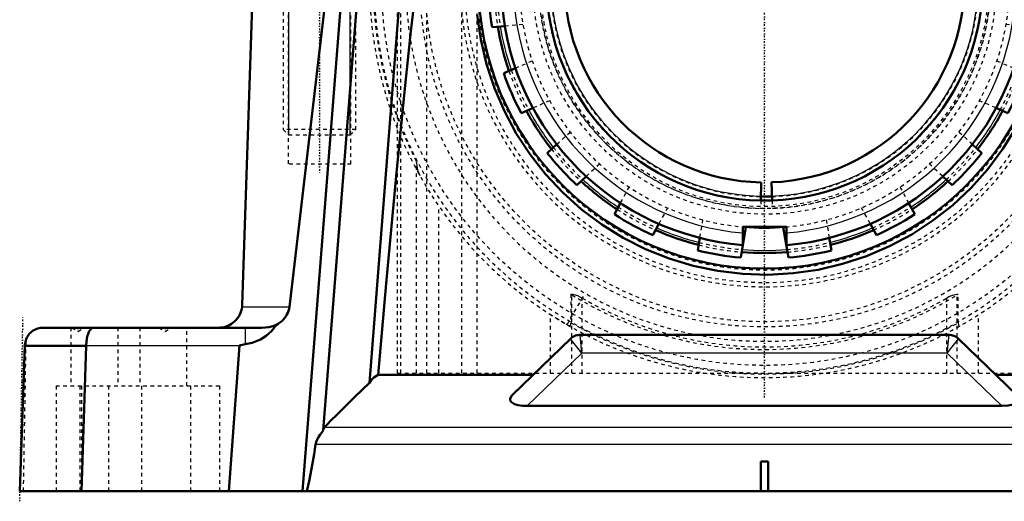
# Model space of a CAD drawing. Header units: millimetres. Extents: x -205 to 205, y -143 to 177.
# Tile 1 of 3: x -205 to 66, y -143 to -10. Entities that reach past the tile are written whole.
import ezdxf

# ---------------------------------------------------------------- set-up
doc = ezdxf.new("R2010")
doc.units = ezdxf.units.MM
doc.linetypes.add('Center', pattern=[1.5, 0.45, -0.5, 0.05, -0.5])
doc.linetypes.add('Dashed', pattern=[2, 1, -1])
for name, color, linetype, lineweight in [('AM_0', 7, 'Continuous', 50), ('AM_4', 3, 'Continuous', 25), ('AM_5', 3, 'Continuous', 25), ('AM_7', 7, 'Center', 25), ('AM_9', 6, 'Dashed', 25)]:
    doc.layers.add(name, color=color, linetype=linetype, lineweight=lineweight)

# ---------------------------------------------------------------- blocks, each defined once
blk = doc.blocks.new('1_SKF_MBL_24_0_in_SKFSNL5246201224KH3024_2')
at = {"layer": 'AM_0'}
for p, q in [((-18.93, 73.61), (-17.75, 70.17)), ((-6, 72.39), (-6, 75.76)), ((6, 75.76), (6, 72.39)), ((17.74, 70.17), (18.93, 73.61)), ((-29.11, 66.31), (-30.28, 69.71)), ((30.28, 69.71), (29.12, 66.34)), ((-41.8, 63.47), (-39.59, 60.64)), ((39.58, 60.62), (41.8, 63.47)), ((-49.04, 53.24), (-51.27, 56.1)), ((51.27, 56.1), (49.05, 53.25)), ((-60.14, 46.46), (-57.2, 44.54)), ((57.17, 44.52), (60.14, 46.46)), ((-63.67, 34.43), (-66.71, 36.42)), ((66.71, 36.42), (63.66, 34.43)), ((-71.97, 24.42), (-68.49, 23.53)), ((68.52, 23.54), (71.97, 24.42)), ((-71.44, 11.9), (-74.92, 12.78)), ((74.92, 12.78), (71.41, 11.89)), ((-76, -0.28), (-67.5, 0.43)), ((67.5, 0.43), (76, -0.28)), ((-71.4, -11.94), (-75.01, -12.24)), ((75.01, -12.24), (71.44, -11.94)), ((-71.79, -24.94), (-68.54, -23.51)), ((68.5, -23.5), (71.79, -24.94)), ((-63.64, -34.47), (-66.97, -35.93)), ((66.97, -35.93), (63.64, -34.47)), ((-59.8, -46.9), (-57.19, -44.49)), ((57.22, -44.52), (59.8, -46.9)), ((-49.01, -53.28), (-51.68, -55.73)), ((51.68, -55.73), (49, -53.27)), ((-41.34, -63.78), (-39.61, -60.59)), ((39.63, -60.62), (41.34, -63.78)), ((-29.09, -66.36), (-30.78, -69.49)), ((-5.15, -67.3), (-6.55, -75.72)), ((6.55, -75.72), (5.15, -67.3)), ((30.78, -69.49), (29.07, -66.33)), ((-18.39, -73.74), (-17.79, -70.15)), ((17.79, -70.16), (18.39, -73.74))]:
    blk.add_line(p, q, dxfattribs=at)
for radius, start, end in [(76, 85.4719, 94.5281), (76, 104.4193, 113.4754), (76, 66.5246, 75.5807), (67.5, 85.0801, 94.9199), (76, 123.3667, 132.4228), (76, 47.5772, 56.6333), (76, 142.314, 151.3702), (76, 28.6298, 37.686), (76, 161.2614, 170.3175), (76, 9.6825, 18.7386), (67.5, 175.0801, 184.9199), (67.5, 355.0801, 4.9199), (76, 180.2088, 189.2649), (76, 350.7351, 359.7912), (76, 199.1561, 208.2123), (76, 331.7877, 340.8439), (76, 218.1035, 227.1596), (76, 312.8404, 321.8965), (76, 237.0509, 246.107), (76, 293.893, 302.9491), (67.5, 265.0801, 274.9199), (76, 255.9983, 265.0544), (76, 274.9456, 284.0017)]:
    blk.add_arc((0, 0), radius, start, end, dxfattribs=at)
at = {"layer": 'AM_9'}
for p, q in [((-17.75, 70.17), (-16.16, 65.54)), ((16.16, 65.54), (17.74, 70.17)), ((-27.51, 61.64), (-29.11, 66.31)), ((29.12, 66.34), (27.51, 61.64)), ((-39.59, 60.64), (-36.56, 56.74)), ((36.56, 56.74), (39.58, 60.62)), ((-7, 59.59), (-7, 55)), ((7, 55), (7, 59.59)), ((-7, 55), (7, 55)), ((-46.03, 49.37), (-49.04, 53.24)), ((49.05, 53.25), (46.03, 49.37)), ((-57.2, 44.54), (-53, 41.8)), ((53, 41.8), (57.17, 44.52)), ((-59.57, 31.75), (-63.67, 34.43)), ((63.66, 34.43), (59.57, 31.75)), ((-68.49, 23.53), (-63.7, 22.32)), ((63.7, 22.32), (68.52, 23.54)), ((-66.65, 10.69), (-71.44, 11.9)), ((71.41, 11.89), (66.65, 10.69)), ((-66.51, -11.53), (-71.4, -11.94)), ((71.44, -11.94), (66.51, -11.53)), ((-68.54, -23.51), (-63.98, -21.51)), ((63.98, -21.51), (68.5, -23.5)), ((-59.16, -32.5), (-63.64, -34.47)), ((63.64, -34.47), (59.16, -32.5)), ((-57.19, -44.49), (-53.53, -41.12)), ((53.53, -41.12), (57.22, -44.52)), ((-45.4, -49.95), (-49.01, -53.28)), ((49, -53.27), (45.4, -49.95)), ((-39.61, -60.59), (-37.28, -56.27)), ((37.28, -56.27), (39.63, -60.62)), ((-26.72, -61.99), (-29.09, -66.36)), ((29.07, -66.33), (26.72, -61.99)), ((-17.79, -70.15), (-16.98, -65.33)), ((16.98, -65.33), (17.79, -70.16))]:
    blk.add_line(p, q, dxfattribs=at)
for start, end in [(95.0997, 175.0801), (4.9199, 84.9003), (184.9199, 265.0801), (274.9199, 355.0801)]:
    blk.add_arc((0, 0), 67.5, start, end, dxfattribs=at)
blk = doc.blocks.new('2_SKF_KML_24_0_in_SKFSNL5246201224KH3024_2')
at = {"layer": 'AM_0'}
for p, q in [((-6, 72.25), (-6, 67.25)), ((6, 67.25), (6, 72.25)), ((-6, 67.25), (6, 67.25)), ((-67.25, 6), (-72.25, 6)), ((-67.25, -6), (-67.25, 6)), ((72.25, 6), (67.25, 6)), ((67.25, 6), (67.25, -6)), ((-72.25, -6), (-67.25, -6)), ((67.25, -6), (72.25, -6)), ((-6, -67.25), (-6, -72.25)), ((6, -67.25), (-6, -67.25)), ((6, -72.25), (6, -67.25))]:
    blk.add_line(p, q, dxfattribs=at)
for radius, start, end in [(72.5, 94.7471, 175.2529), (72.5, 4.7471, 85.2529), (72.5, 184.7471, 265.2529), (72.5, 274.7471, 355.2529), (58.92, 269, 272), (60, 269, 272)]:
    blk.add_arc((0, 0), radius, start, end, dxfattribs=at)
at = {"layer": 'AM_4'}
for start, end in [(94.9765, 175.0235), (4.9765, 85.0235), (184.9765, 265.0235), (274.9765, 355.0235)]:
    blk.add_arc((0, 0), 69.17, start, end, dxfattribs=at)
at = {"layer": 'AM_5'}
blk.add_arc((0, 0), 60, 75, 15, dxfattribs=at)
at = {"layer": 'AM_9'}
for radius, start, end in [(67.5, 94.9199, 175.0801), (67.5, 4.9199, 85.0801), (60, 272, 269), (58.92, 272, 269), (67.5, 184.9199, 265.0801), (67.5, 274.9199, 355.0801)]:
    blk.add_arc((0, 0), radius, start, end, dxfattribs=at)
blk = doc.blocks.new('3_H_3024_sleeve_h_0_in_SKFSNL5246201224KH3024_2')
at = {"layer": 'AM_0'}
for p, q in [((-0.96, -54.99), (-1.05, -59.99)), ((1.92, -54.97), (2.09, -59.96))]:
    blk.add_line(p, q, dxfattribs=at)
for radius in [60, 55]:
    blk.add_arc((0, 0), radius, 272, 269, dxfattribs=at)
at = {"layer": 'AM_5'}
blk.add_arc((0, 0), 58.77, 75, 15, dxfattribs=at)
at = {"layer": 'AM_9'}
for p, q in [((-1.05, -59.99), (-1.08, -62.16)), ((2.09, -59.96), (2.17, -62.13))]:
    blk.add_line(p, q, dxfattribs=at)
blk.add_arc((0, 0), 62.17, 272, 269, dxfattribs=at)
blk = doc.blocks.new('4_FRB_22_215_location_rng_1_0_in_SKFSNL5246201224KH3024_2')
at = {"layer": 'AM_7'}
for p, q in [((0, -114.19), (0, 176.62)), ((-114.19, 0), (114.19, 0))]:
    blk.add_line(p, q, dxfattribs=at)
at = {"layer": 'AM_9'}
blk.add_line((-49.38, 85.52), (-54.38, 94.18), dxfattribs=at)
for radius in [108.75, 98.75]:
    blk.add_arc((0, 0), radius, 180, 120, dxfattribs=at)
blk = doc.blocks.new('5_FRB_22_215_location_rng_2_0_in_SKFSNL5246201224KH3024_2')
at = {"layer": 'AM_9'}
blk.add_line((-54.38, -94.18), (-49.38, -85.52), dxfattribs=at)
blk.add_arc((0, 0), 98.75, 120, 180, dxfattribs=at)
blk = doc.blocks.new('6_1224_KM_simple_0_in_SKFSNL5246201224KH3024_2')
at = {"layer": 'AM_0'}
for start, end in [(94.6286, 104.3166), (75.6833, 85.3709), (113.5708, 123.2646), (56.7356, 66.4281), (132.5198, 142.214), (37.7864, 47.4807), (151.47, 161.1643), (18.8362, 28.5304), (170.4195, 180.1139), (360, 9.5807), (189.3676, 199.0558), (340.942, 350.6325), (208.3135, 218.0009), (321.9983, 331.6854), (227.2565, 236.9485), (303.0519, 312.741), (246.2033, 255.8977), (284.1034, 293.7981), (265.1536, 274.8478)]:
    blk.add_arc((0, 0), 74.45, start, end, dxfattribs=at)
at = {"layer": 'AM_4'}
for start, end in [(94.6711, 104.2725), (75.7271, 85.3257), (113.6148, 123.2216), (56.78, 66.3822), (132.5654, 142.1718), (37.8308, 47.4374), (151.5156, 161.1224), (18.8804, 28.4868), (170.4644, 180.0651), (360, 9.5368), (189.4108, 199.0095), (340.9849, 350.5914), (208.3539, 217.957), (322.0363, 331.6416), (227.2998, 236.9064), (303.0943, 312.6935), (246.2504, 255.8569), (284.1486, 293.7482), (265.2003, 274.8066)]:
    blk.add_arc((0, 0), 73.75, start, end, dxfattribs=at)
at = {"layer": 'AM_9'}
for radius in [105.4, 94.81, 93.37, 63.76, 62.19, 61.67, 60.09, 60.09]:
    blk.add_circle((0, 0), radius, dxfattribs=at)
for radius, start, end in [(74.45, 85.3709, 94.6286), (73.75, 85.3257, 94.6711), (74.45, 104.3166, 113.5708), (73.75, 104.2725, 113.6148), (73.75, 66.3822, 75.7271), (74.45, 66.4281, 75.6833), (74.45, 123.2646, 132.5198), (73.75, 123.2216, 132.5654), (73.75, 47.4374, 56.78), (74.45, 47.4807, 56.7356), (74.45, 142.214, 151.47), (73.75, 142.1718, 151.5156), (73.75, 28.4868, 37.8308), (74.45, 28.5304, 37.7864), (74.45, 161.1643, 170.4195), (73.75, 161.1224, 170.4644), (73.75, 9.5368, 18.8804), (74.45, 9.5807, 18.8362), (73.75, 350.5914, 0), (74.45, 180.1139, 189.3676), (73.75, 180.0651, 189.4108), (74.45, 350.6325, 359.886), (74.45, 199.0558, 208.3135), (73.75, 199.0095, 208.3539), (73.75, 331.6416, 340.9849), (74.45, 331.6854, 340.942), (74.45, 218.0009, 227.2565), (73.75, 217.957, 227.2998), (73.75, 312.6935, 322.0363), (74.45, 312.741, 321.9983), (73.75, 236.9064, 246.2504), (73.75, 293.7482, 303.0943), (74.45, 236.9485, 246.2033), (74.45, 293.7981, 303.0519), (74.45, 255.8977, 265.1536), (73.75, 255.8569, 265.2003), (73.75, 274.8066, 284.1486), (74.45, 274.8478, 284.1034)]:
    blk.add_arc((0, 0), radius, start, end, dxfattribs=at)
blk = doc.blocks.new('9_M_20x110_20x110_001_2_0_in_SKFSNL5246201224KH3024_2')
at = {"layer": 'AM_0'}
for p, q in [((-136.75, 80.5), (-139.82, 78.73)), ((-139.82, 78.73), (-139.82, 69.25)), ((-108.25, 80.5), (-136.75, 80.5)), ((-131.16, 78.73), (-131.16, 69.25)), ((-113.84, 78.73), (-113.84, 69.25)), ((-105.18, 78.73), (-108.25, 80.5)), ((-105.18, 78.73), (-105.18, 69.25)), ((-139.82, 69.25), (-105.18, 69.25)), ((-136.75, 69.25), (-136.75, 68)), ((-108.25, 68), (-108.25, 69.25))]:
    blk.add_line(p, q, dxfattribs=at)
for points in [[(-131.16, 78.73), (-132.77, 79.52), (-134.43, 79.98), (-136.64, 79.97), (-138.87, 79.23), (-139.82, 78.73)], [(-113.84, 78.73), (-118.38, 79.75), (-123.12, 80.06), (-127.14, 79.66), (-131.16, 78.73)], [(-105.18, 78.73), (-107.45, 79.75), (-109.82, 80.06), (-111.83, 79.66), (-113.84, 78.73)]]:
    blk.add_lwpolyline(points, dxfattribs=at)
at = {"layer": 'AM_5'}
for p, q in [((-130.97, -42), (-130.97, 68)), ((-114.03, -42), (-114.03, 68))]:
    blk.add_line(p, q, dxfattribs=at)
at = {"layer": 'AM_9'}
for p, q in [((-132.5, 68), (-132.5, -40.47)), ((-112.5, -40.47), (-112.5, 68)), ((-132.5, -40.47), (-130.97, -42)), ((-112.5, -40.47), (-132.5, -40.47)), ((-114.03, -42), (-112.5, -40.47)), ((-114.03, -42), (-130.97, -42))]:
    blk.add_line(p, q, dxfattribs=at)
blk = doc.blocks.new('11_SNL_524_620_BASE_0_in_SKFSNL5246201224KH3024_2')
at = {"layer": 'AM_0'}
for p, q in [((-140.85, 0), (-143.79, -88.72)), ((-121.52, -123.29), (-111.82, 0)), ((-108.79, -110.2), (-100.12, 0)), ((-127.19, -140), (-116.17, 0)), ((-121.17, -6.99), (-130.79, -89.24)), ((-143.79, -88.72), (-143.83, -89.24)), ((-138.47, -95), (-198.6, -95)), ((-50.79, -97), (50.79, -97)), ((-205, -140), (-203.6, -99.83)), ((-203.6, -100), (-186.72, -100)), ((-188, -140), (-186.72, -100)), ((-186.72, -99.91), (-186.72, -100)), ((-147.52, -140), (-144.58, -99.91)), ((-144.58, -99.91), (-143, -99.52)), ((-69.26, -113.38), (-53.38, -98.05)), ((53.38, -98.05), (69.26, -113.38)), ((-63.69, -108), (-106.39, -108)), ((106.39, -108), (63.69, -108)), ((-65.32, -116.52), (65.32, -116.52)), ((-1, -140), (-0.99, -131.89)), ((0.99, -131.89), (1, -140)), ((205, -140), (-205, -140))]:
    blk.add_line(p, q, dxfattribs=at)
for points in [[(69.29, -39.86), (65.64, -45.75), (61.48, -51.31), (56.86, -56.47), (51.8, -61.22), (46.35, -65.5), (40.55, -69.3), (34.44, -72.57), (28.07, -75.3), (21.48, -77.46), (14.73, -79.05), (7.87, -80.03), (0.94, -80.42), (-5.99, -80.2), (-12.87, -79.37), (-19.66, -77.95), (-26.29, -75.95), (-32.73, -73.37), (-38.92, -70.24), (-44.81, -66.59), (-50.36, -62.43), (-55.53, -57.81), (-60.27, -52.75), (-64.56, -47.3), (-68.35, -41.5), (-71.62, -35.39), (-74.35, -29.01), (-76.52, -22.42), (-78.1, -15.67), (-79.08, -8.81)], [(-95.49, -0.06), (-96.18, -3.34), (-97.41, -13.36), (-99.15, -30.05), (-101.39, -53.28), (-104.13, -82.87), (-106.39, -108)], [(-143.83, -89.24), (-143.92, -89.8), (-144.06, -90.35), (-144.24, -90.88), (-144.47, -91.4), (-144.75, -91.9), (-145.06, -92.37), (-145.42, -92.81), (-145.81, -93.21), (-146.24, -93.59), (-146.7, -93.92), (-147.19, -94.21), (-147.7, -94.46), (-148.23, -94.66), (-148.77, -94.82), (-149.33, -94.93), (-149.89, -94.99), (-150.29, -95)], [(-130.79, -89.24), (-130.89, -89.8), (-131.03, -90.35), (-131.23, -90.88), (-131.48, -91.4), (-131.78, -91.9), (-132.12, -92.37), (-132.51, -92.81), (-132.93, -93.21), (-133.4, -93.59), (-133.9, -93.92), (-134.39, -94.2)], [(-143, -99.52), (-141.04, -99.13), (-138.8, -98.25), (-137.17, -97.22), (-135.73, -95.93), (-134.39, -94.2)], [(-134.39, -94.2), (-135.39, -94.58), (-136.42, -94.83), (-137.46, -94.96), (-138.47, -95)], [(-203.6, -99.83), (-203.56, -99.39), (-203.49, -98.96), (-203.38, -98.54), (-203.24, -98.13), (-203.06, -97.73), (-202.84, -97.35), (-202.59, -96.99), (-202.32, -96.65), (-202.01, -96.34), (-201.68, -96.06), (-201.32, -95.81), (-200.95, -95.59), (-200.55, -95.4), (-200.15, -95.24), (-199.72, -95.13), (-199.3, -95.05), (-198.86, -95.01), (-198.6, -95)], [(-184.65, -95), (-184.83, -95.02), (-185.01, -95.08), (-185.19, -95.17), (-185.36, -95.3), (-185.53, -95.47), (-185.69, -95.67), (-185.84, -95.9), (-185.98, -96.17), (-186.12, -96.46), (-186.24, -96.79), (-186.35, -97.13), (-186.45, -97.5), (-186.53, -97.89), (-186.6, -98.29), (-186.65, -98.71), (-186.69, -99.13), (-186.72, -99.56), (-186.72, -99.91)], [(-53.38, -98.05), (-53.14, -97.83), (-52.88, -97.64), (-52.6, -97.47), (-52.31, -97.32), (-52.01, -97.2), (-51.69, -97.11), (-51.38, -97.05), (-51.05, -97.01), (-50.79, -97)], [(50.79, -97), (51.12, -97.01), (51.44, -97.06), (51.76, -97.13), (52.07, -97.22), (52.37, -97.35), (52.66, -97.5), (52.93, -97.67), (53.19, -97.87), (53.38, -98.05)], [(-108.79, -110.2), (-108.26, -109.45), (-107.53, -108.74), (-106.39, -108)], [(-121.2, -122.51), (-120.37, -121.63), (-119.27, -120.5), (-117.85, -119.08), (-116.2, -117.43), (-114.56, -115.83), (-112.78, -114.09), (-108.79, -110.2)], [(-65.32, -116.52), (-66.59, -116.48), (-67.82, -116.32), (-68.88, -116.03), (-69.68, -115.56), (-70.02, -115.04), (-70.03, -114.53), (-69.56, -113.7), (-69.26, -113.38)], [(69.26, -113.38), (69.93, -114.26), (70.05, -114.9), (69.83, -115.4), (69.31, -115.83), (68.56, -116.14), (67.1, -116.43), (65.32, -116.52)], [(-123.59, -127.13), (-123.21, -125.95), (-122.8, -125.17), (-122.34, -124.45), (-121.91, -123.84), (-121.52, -123.29)], [(-121.2, -122.51), (-121.47, -123.09), (-121.52, -123.29)], [(-126, -140), (-125.38, -137.27), (-124.71, -133.86), (-124.01, -129.81), (-123.59, -127.13)], [(-0.99, -131.89), (0, -131.9), (0.99, -131.89)]]:
    blk.add_lwpolyline(points, dxfattribs=at)
blk.add_arc((0, 0), 78.75, 180, 0, dxfattribs=at)
at = {"layer": 'AM_4'}
for p, q in [((-143.83, -89.24), (-130.79, -89.24)), ((-143, -95), (-143, -99.52)), ((-50.28, -102), (-50.79, -97)), ((50.28, -102), (50.79, -97)), ((-186.72, -99.91), (-144.58, -99.91)), ((-50.28, -102), (-53.38, -98.05)), ((50.28, -102), (53.38, -98.05)), ((-50.28, -102), (-65.32, -116.52)), ((50.28, -102), (-50.28, -102)), ((65.32, -116.52), (50.28, -102)), ((121.2, -122.51), (-121.2, -122.51)), ((123.59, -127.13), (-123.59, -127.13))]:
    blk.add_line(p, q, dxfattribs=at)
at = {"layer": 'AM_7'}
for p, q in [((-122.5, 86.62), (-122.5, -52.5)), ((-205.05, -142.82), (-204.17, -92.2)), ((-189, -94.95), (-189, -96.06)), ((-165, -94.95), (-165, -96.06))]:
    blk.add_line(p, q, dxfattribs=at)
at = {"layer": 'AM_9'}
for p, q in [((-101, -107.5), (-101, 0)), ((-100.1, -107.5), (-100.1, 0)), ((-92.97, -107.5), (-92.97, 0)), ((-83.32, -107.5), (-83.32, 0)), ((-79.1, -107.5), (-79.1, 0)), ((-131.15, -2.85), (-131.15, -50)), ((-113.85, -50), (-113.85, -2.85)), ((-113.85, -50), (-131.15, -50)), ((-95.82, -107.5), (-95.82, -49.29)), ((-89.63, -107.5), (-89.63, -61.59)), ((-53.02, -85.96), (-53.32, -85.78)), ((-53.32, -85.78), (-53.32, -93.63)), ((-53.02, -107.5), (-53.02, -85.92)), ((53.32, -85.78), (53.02, -85.96)), ((53.02, -107.5), (53.02, -85.92)), ((53.32, -93.63), (53.32, -85.78)), ((-50.19, -107.5), (-50.19, -86.84)), ((50.19, -107.5), (50.19, -86.84)), ((-58.89, -107.5), (-58.89, -91.43)), ((58.89, -107.5), (58.89, -91.43)), ((-191, -95), (-191, -111)), ((-190.75, -95), (-189, -96.01)), ((-189, -96.01), (-187.25, -95)), ((-178, -95), (-178, -111)), ((-172, -95), (-172, -111)), ((-166.75, -95), (-165, -96.01)), ((-165, -96.01), (-163.25, -95)), ((-159, -111), (-159, -95)), ((-204, -140), (-203.27, -98.22)), ((-101, -107.5), (101, -107.5)), ((-195.05, -111), (-195.05, -140)), ((-195.05, -111), (-150, -111)), ((-188.51, -111), (-188.51, -140)), ((-188.01, -111), (-188.01, -140)), ((-180.56, -111), (-180.56, -140)), ((-171.56, -111), (-171.56, -140)), ((-158.06, -111), (-158.06, -140)), ((-158, -111), (-158, -140)), ((-150, -111), (-150, -140)), ((-1, -131.89), (-1, -140)), ((1, -140), (1, -131.89))]:
    blk.add_line(p, q, dxfattribs=at)
for points in [[(-95.82, -49.29), (-95.81, -49.59), (-95.72, -50.54), (-95.53, -51.49), (-95.28, -52.29), (-94.94, -53.05)], [(-50.19, -86.84), (-51.16, -86.37), (-52.05, -86.04), (-52.66, -85.9), (-52.97, -85.89), (-53.02, -85.92)], [(53.02, -85.92), (52.87, -85.88), (52.43, -85.95), (51.76, -86.14), (50.96, -86.45), (50.19, -86.84)], [(-53.77, -94.53), (-55, -93.82), (-56.55, -92.89), (-58.45, -91.7), (-58.89, -91.43)], [(-53.77, -94.53), (-53.63, -94.57), (-53.5, -94.5), (-53.42, -94.35), (-53.36, -94.15), (-53.33, -93.89), (-53.32, -93.63)], [(53.32, -93.63), (53.32, -93.75), (53.35, -94.09), (53.41, -94.33), (53.5, -94.49), (53.6, -94.56), (53.72, -94.55), (53.77, -94.53)]]:
    blk.add_lwpolyline(points, dxfattribs=at)
for radius, start, end in [(107.75, 180, 207.2213), (107.5, 180, 360), (83.75, 180, 0), (82.55, 180, 0), (79.1, 180, 0), (79.1, 180, 0), (101, 238.3351, 301.6649), (100.3, 239.9722, 300.0278), (107.75, 240.3384, 299.6616)]:
    blk.add_arc((0, 0), radius, start, end, dxfattribs=at)
for start_param, end_param in [(6.141083, 9.424778), (3.141593, 3.283695)]:
    blk.add_ellipse((0, -131.89), major_axis=(1, 0), ratio=0.017452, start_param=start_param, end_param=end_param, dxfattribs=at)

msp = doc.modelspace()

# ---------------------------------------------------------------- block references
for name in ['4_FRB_22_215_location_rng_1_0_in_SKFSNL5246201224KH3024_2', '6_1224_KM_simple_0_in_SKFSNL5246201224KH3024_2', '11_SNL_524_620_BASE_0_in_SKFSNL5246201224KH3024_2', '5_FRB_22_215_location_rng_2_0_in_SKFSNL5246201224KH3024_2', '9_M_20x110_20x110_001_2_0_in_SKFSNL5246201224KH3024_2', '1_SKF_MBL_24_0_in_SKFSNL5246201224KH3024_2', '2_SKF_KML_24_0_in_SKFSNL5246201224KH3024_2', '3_H_3024_sleeve_h_0_in_SKFSNL5246201224KH3024_2']:
    msp.add_blockref(name, (0, 0))

doc.saveas('drawing.dxf')
